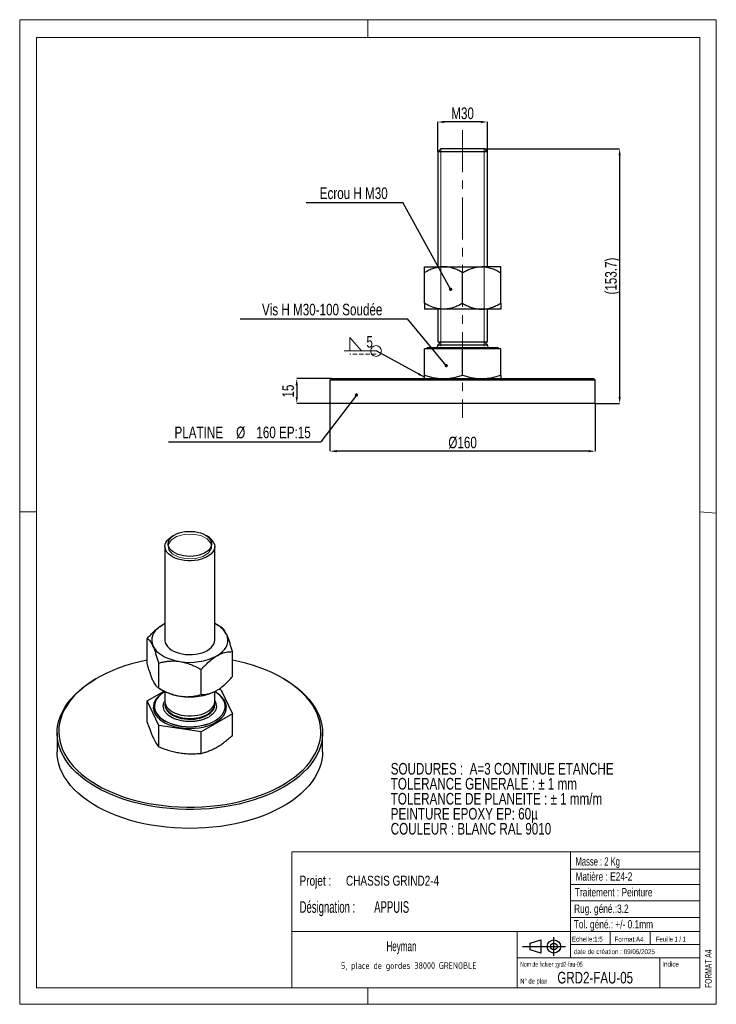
# Model space of a CAD drawing. Header units: millimetres. Extents: x 0 to 210, y 0 to 297.
import ezdxf

# ---------------------------------------------------------------- set-up
doc = ezdxf.new("R2010")
doc.units = ezdxf.units.MM
doc.header["$PDSIZE"] = -1
doc.linetypes.add('CENTERX2', pattern=[20.32, 12.7, -2.54, 2.54, -2.54])
doc.linetypes.add('HIDDEN', pattern=[1.905, 1.27, -0.635])
for name, color, linetype in [('COTES', 1, 'Continuous'), ('NOTES', 6, 'Continuous'), ('TRAIT-MIXTES', 3, 'CENTERX2')]:
    doc.layers.add(name, color=color, linetype=linetype)
doc.layers.add('TRAIT-FORT', color=4, linetype='Continuous', lineweight=25)
doc.styles.add('SLDTEXTSTYLE0', font='TXT', dxfattribs={"width": 0.75})
doc.styles.add('SLDTEXTSTYLE1', font='TXT', dxfattribs={"width": 0.605})
doc.styles.add('SLDTEXTSTYLE2', font='TXT', dxfattribs={"width": 0.617423})
doc.styles.add('SLDTEXTSTYLE3', font='TXT', dxfattribs={"width": 0.7})
doc.styles.add('SLDTEXTSTYLE4', font='TXT', dxfattribs={"width": 0.692308})
doc.styles.add('SLDTEXTSTYLE5', font='TXT', dxfattribs={"width": 0.6875})
doc.styles.add('SLDTEXTSTYLE6', font='ISOCP3', dxfattribs={"width": 0.96})
doc.styles.add('SLDTEXTSTYLE7', font='TXT', dxfattribs={"width": 0.61363})
doc.styles.add('SLDTEXTSTYLE8', font='TXT', dxfattribs={"width": 0.74348})
doc.dimstyles.new('SLDDIMSTYLE0', dxfattribs={"dimtxt": 3.5, "dimasz": 2, "dimexe": 0, "dimexo": 0.0625, "dimgap": 0.875, "dimtad": 1, "dimlfac": 2, "dimrnd": 1e-09, "dimzin": 12, "dimdsep": 46, "dimtxsty": 'SLDTEXTSTYLE0', "dimsah": 1, "dimcen": 0.09, "dimadec": 0, "dimazin": 3, "dimtfac": 1, "dimtofl": 0, "dimtmove": 0, "dimatfit": 3, "dimfxl": 1, "dimfrac": 2, "dimtolj": 1, "dimtzin": 12, "dimarcsym": 0})
doc.dimstyles.new('SLDDIMSTYLE1', dxfattribs={"dimtxt": 3.5, "dimasz": 2, "dimexe": 0, "dimexo": 0.0625, "dimgap": 0.875, "dimtad": 1, "dimlfac": 2, "dimrnd": 1e-09, "dimzin": 12, "dimdsep": 46, "dimtxsty": 'SLDTEXTSTYLE0', "dimsah": 1, "dimcen": 0.09, "dimadec": 0, "dimazin": 3, "dimtfac": 1, "dimtmove": 0, "dimatfit": 0, "dimfxl": 1, "dimfrac": 2, "dimtolj": 1, "dimtzin": 12, "dimarcsym": 0})
doc.dimstyles.new('SLDDIMSTYLE2', dxfattribs={"dimtxt": 0.18, "dimasz": 1, "dimexe": 0, "dimexo": 0.0625, "dimgap": 0, "dimtad": 0, "dimtih": 1, "dimtoh": 1, "dimdec": 0, "dimrnd": 1e-09, "dimzin": 0, "dimdsep": 46, "dimtxsty": 'Standard', "dimblk1": 'DOT', "dimblk2": 'DOT', "dimsah": 1, "dimcen": 0.09, "dimadec": 0, "dimazin": 0, "dimtfac": 1, "dimtdec": 0, "dimtofl": 0, "dimtmove": 0, "dimatfit": 3, "dimldrblk": 'DOT', "dimfxl": 1, "dimfrac": 2, "dimtolj": 1, "dimtzin": 0, "dimarcsym": 0})
doc.dimstyles.new('SLDDIMSTYLE3', dxfattribs={"dimtxt": 0.18, "dimasz": 2, "dimexe": 0, "dimexo": 0.0625, "dimgap": 0, "dimtad": 0, "dimtih": 1, "dimtoh": 1, "dimdec": 0, "dimrnd": 1e-09, "dimzin": 0, "dimdsep": 46, "dimtxsty": 'Standard', "dimsah": 1, "dimcen": 0.09, "dimadec": 0, "dimazin": 0, "dimtfac": 2, "dimtdec": 0, "dimtofl": 0, "dimtmove": 0, "dimatfit": 3, "dimfxl": 1, "dimfrac": 2, "dimtolj": 1, "dimtzin": 0, "dimarcsym": 0})

# ---------------------------------------------------------------- blocks, each defined once
blk = doc.blocks.new('Bloc2')
for p, q in [((2.32, 3.8), (5.55, 4.8)), ((2.32, 1.8), (2.32, 3.8)), ((5.55, 4.8), (5.55, 0.8)), ((9.48, 0), (9.48, 5.6)), ((0, 2.8), (12.98, 2.8)), ((5.55, 0.8), (2.32, 1.8))]:
    blk.add_line(p, q)
for radius in [2, 1]:
    blk.add_circle((9.48, 2.8), radius)
blk = doc.blocks.new('SW_NOTE_0')
at = {"layer": 'NOTES', "color": 0, "char_height": 3.5, "attachment_point": 1, "style": 'SLDTEXTSTYLE0'}
for s, insert in [('SOUDURES :  A=3 CONTINUE ETANCHE', (0, 4.51)), ('TOLERANCE GENERALE : ± 1 mm', (0, -0.01)), ('TOLERANCE DE PLANEITE : ± 1 mm/m', (0, -4.54)), ('PEINTURE EPOXY EP: 60µ', (0, -9.07)), ('COULEUR : BLANC RAL 9010', (0, -13.59))]:
    blk.add_mtext(s, dxfattribs=dict(at, insert=insert))
blk = doc.blocks.new('SW_NOTE_1')
at = {"layer": 'NOTES', "color": 0, "insert": (21.97, 2.58), "char_height": 2, "attachment_point": 2, "style": 'SLDTEXTSTYLE6'}
blk.add_mtext('5, place de gordes 38000 GRENOBLE', dxfattribs=at)
blk = doc.blocks.new('SW_NOTE_2')
at = {"layer": 'NOTES', "color": 0, "char_height": 3.5, "attachment_point": 1, "style": 'SLDTEXTSTYLE7'}
for s, insert in [('Désignation :', (0, 4.51)), ('APPUIS', (22.48, 4.51))]:
    blk.add_mtext(s, dxfattribs=dict(at, insert=insert))
blk = doc.blocks.new('SW_NOTE_3')
at = {"layer": 'NOTES', "color": 0, "char_height": 3, "attachment_point": 1, "style": 'SLDTEXTSTYLE0'}
for s, insert in [('Projet :', (0, 3.87)), ('CHASSIS GRIND2-4', (13.98, 3.87))]:
    blk.add_mtext(s, dxfattribs=dict(at, insert=insert))
blk = doc.blocks.new('_D')
at = {"layer": 'COTES', "color": 0, "lineweight": -2, "transparency": 16777216}
for p, q in [((93.5, 181.17), (93.5, 166.84)), ((173.5, 181.17), (173.5, 166.84)), ((171.5, 166.84), (95.5, 166.84))]:
    blk.add_line(p, q, dxfattribs=at)
at = {"layer": 'COTES', "color": 0, "transparency": 16777216}
for points in [[(95.5, 167.18), (95.5, 166.51), (93.5, 166.84)], [(171.5, 167.18), (171.5, 166.51), (173.5, 166.84)]]:
    blk.add_solid(points, dxfattribs=at)
at = {"layer": 'Defpoints', "color": 0, "transparency": 16777216}
for p in [(93.5, 181.23), (173.5, 181.23), (93.5, 166.84)]:
    blk.add_point(p, dxfattribs=at)
at = {"layer": 'COTES', "color": 0, "transparency": 16777216, "insert": (133.5, 171.22), "char_height": 3.5, "attachment_point": 2, "style": 'SLDTEXTSTYLE0'}
blk.add_mtext('\\A1;%%c160', dxfattribs=at)
blk = doc.blocks.new('_D_1')
at = {"layer": 'COTES', "color": 0, "lineweight": -2, "transparency": 16777216}
for p, q in [((93.94, 188.73), (83.5, 188.73)), ((83.5, 186.73), (83.5, 183.23)), ((93.44, 181.23), (83.5, 181.23))]:
    blk.add_line(p, q, dxfattribs=at)
at = {"layer": 'COTES', "color": 0, "transparency": 16777216}
for points in [[(83.17, 186.73), (83.83, 186.73), (83.5, 188.73)], [(83.17, 183.23), (83.83, 183.23), (83.5, 181.23)]]:
    blk.add_solid(points, dxfattribs=at)
at = {"layer": 'Defpoints', "color": 0, "transparency": 16777216}
for p in [(94, 188.73), (83.5, 181.23), (93.5, 181.23)]:
    blk.add_point(p, dxfattribs=at)
at = {"layer": 'COTES', "color": 0, "transparency": 16777216, "insert": (79.13, 184.98), "char_height": 3.5, "attachment_point": 2, "rotation": 90, "style": 'SLDTEXTSTYLE0'}
blk.add_mtext('\\A1;15', dxfattribs=at)
blk = doc.blocks.new('_D_2')
at = {"layer": 'COTES', "color": 0, "lineweight": -2, "transparency": 16777216}
for p, q in [((126, 257.2), (126, 266.14)), ((139, 266.14), (128, 266.14)), ((141, 257.2), (141, 266.14))]:
    blk.add_line(p, q, dxfattribs=at)
at = {"layer": 'COTES', "color": 0, "transparency": 16777216}
for points in [[(128, 266.48), (128, 265.81), (126, 266.14)], [(139, 266.48), (139, 265.81), (141, 266.14)]]:
    blk.add_solid(points, dxfattribs=at)
at = {"layer": 'Defpoints', "color": 0, "transparency": 16777216}
for p in [(126, 266.14), (126, 257.13), (141, 257.13)]:
    blk.add_point(p, dxfattribs=at)
at = {"layer": 'COTES', "color": 0, "transparency": 16777216, "insert": (133.5, 270.52), "char_height": 3.5, "attachment_point": 2, "style": 'SLDTEXTSTYLE0'}
blk.add_mtext('\\A1;M30', dxfattribs=at)
blk = doc.blocks.new('_D_3')
at = {"layer": 'COTES', "color": 0, "lineweight": -2, "transparency": 16777216}
for p, q in [((140.12, 258.08), (180.84, 258.08)), ((180.84, 256.08), (180.84, 183.23)), ((173.56, 181.23), (180.84, 181.23))]:
    blk.add_line(p, q, dxfattribs=at)
at = {"layer": 'COTES', "color": 0, "transparency": 16777216}
for points in [[(180.5, 256.08), (181.17, 256.08), (180.84, 258.08)], [(180.5, 183.23), (181.17, 183.23), (180.84, 181.23)]]:
    blk.add_solid(points, dxfattribs=at)
at = {"layer": 'Defpoints', "color": 0, "transparency": 16777216}
for p in [(140.05, 258.08), (173.5, 181.23), (180.84, 181.23)]:
    blk.add_point(p, dxfattribs=at)
at = {"layer": 'COTES', "color": 0, "transparency": 16777216, "insert": (176.46, 219.66), "char_height": 3.5, "attachment_point": 2, "rotation": 90, "style": 'SLDTEXTSTYLE0'}
blk.add_mtext('\\A1;(153.7)', dxfattribs=at)
blk = doc.blocks.new('SW_NOTE_4')
at = {"layer": 'NOTES', "color": 0}
blk.add_line((-29.18, 0), (0, 0), dxfattribs=at)
at = {"layer": 'NOTES', "color": 0, "insert": (-14.79, 4.51), "char_height": 3.5, "attachment_point": 2, "style": 'SLDTEXTSTYLE0'}
blk.add_mtext('Ecrou H M30', dxfattribs=at)
blk = doc.blocks.new('_Dot')
at = {"color": 0, "linetype": 'ByBlock', "lineweight": -2}
blk.add_line((-0.5, 0), (-1, 0), dxfattribs=at)
at = {"color": 0, "linetype": 'ByBlock', "const_width": 0.5}
blk.add_lwpolyline([(-0.25, 0, 1), (0.25, 0, 1)], format="xyb", close=True, dxfattribs=at)
blk = doc.blocks.new('SW_NOTE_5')
at = {"layer": 'NOTES', "color": 0}
blk.add_line((-50.47, 0), (0, 0), dxfattribs=at)
at = {"layer": 'NOTES', "color": 0, "insert": (-25.7, 4.52), "char_height": 3.5, "attachment_point": 2, "style": 'SLDTEXTSTYLE0'}
blk.add_mtext('Vis H M30-100 Soudée', dxfattribs=at)
blk = doc.blocks.new('SW_NOTE_6')
at = {"layer": 'NOTES', "color": 0}
blk.add_line((-45.84, 0), (0, 0), dxfattribs=at)
at = {"layer": 'NOTES', "color": 0, "char_height": 3.5, "attachment_point": 2, "style": 'SLDTEXTSTYLE0'}
for s, insert in [('PLATINE', (-36.76, 4.57)), ('%%c', (-24.12, 4.57)), ('160 EP:15', (-11.19, 4.57))]:
    blk.add_mtext(s, dxfattribs=dict(at, insert=insert))
blk = doc.blocks.new('SW_SYMBOL_WELD_FILL')
at = {"color": 0, "linetype": 'Continuous', "lineweight": 18}
for p, q in [((100, 0), (100, 900)), ((100, 900), (900, 0)), ((100, 0), (900, 0))]:
    blk.add_line(p, q, dxfattribs=at)
blk = doc.blocks.new('SW_WELDSYMBOL_0')
at = {"color": 0, "linetype": 'Continuous', "lineweight": 18}
blk.add_line((0, 0), (-9.65, 0), dxfattribs=at)
at = {"color": 0, "linetype": 'HIDDEN', "lineweight": 18}
blk.add_line((0, -1), (-7.85, -1), dxfattribs=at)
at = {"color": 0, "linetype": 'Continuous', "lineweight": 18}
blk.add_circle((0, 0), 1.62, dxfattribs=at)
at = {"color": 0, "linetype": 'Continuous', "lineweight": 18, "xscale": 0.004470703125, "yscale": 0.004470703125, "zscale": 0.004470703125}
blk.add_blockref('SW_SYMBOL_WELD_FILL', (-8.38, 0), dxfattribs=at)
at = {"color": 0, "linetype": 'Continuous', "lineweight": 18, "insert": (-2.9, 4.51), "char_height": 3.5, "attachment_point": 1, "style": 'SLDTEXTSTYLE0'}
blk.add_mtext('5', dxfattribs=at)

msp = doc.modelspace()

# ---------------------------------------------------------------- linework, layer by layer
at = {"lineweight": 18}
for p, q in [((-0.0171, 297), (209.9829, 297)), ((-0.0171, 297), (-0.0171, 0)), ((104.9829, 297), (104.9829, 291.6268)), ((209.9829, 297), (209.9829, 0)), ((5, 291.6268), (205, 291.6268)), ((5, 291.6268), (5, 148.5091)), ((205, 291.6268), (204.9999, 5.0001)), ((126.9618, 258.0816), (126.9618, 198.5594)), ((140.0408, 258.0816), (140.0408, 198.5594)), ((-0.0171, 148.5091), (5, 148.5091)), ((5, 148.5091), (5, 5.0001)), ((205, 148.5184), (209.9829, 148.1054)), ((5, 67.6922), (5, 5.0001)), ((81.9999, 46.0001), (81.9999, 5.0001)), ((204.9999, 46.0001), (81.9999, 46.0001)), ((165.9999, 46.0001), (165.9999, 14.0001)), ((204.9999, 46.0001), (204.9999, 5.0001)), ((165.9999, 40.7565), (204.9999, 40.7565)), ((165.9999, 36.1785), (204.9999, 36.1785)), ((165.9999, 31.2449), (204.9999, 31.2449)), ((165.9999, 26.178), (204.9999, 26.178)), ((81.9999, 22.0001), (204.9999, 22.0001)), ((149.9999, 22.0001), (149.9999, 5.0001)), ((177.9999, 22.0001), (177.9999, 18.0001)), ((189.9999, 22.0001), (189.9999, 18.0001)), ((165.9999, 18.0001), (204.9999, 18.0001)), ((149.9999, 14.0001), (204.9999, 14.0001)), ((192.9999, 14.0001), (192.9999, 5.0001)), ((5, 5.0001), (104.9829, 5.0001)), ((81.9999, 5.0005), (204.9999, 5.0001)), ((104.9829, 5.0001), (204.9999, 5.0001)), ((104.9829, 0), (104.9829, 5.0001)), ((-0.0171, 0), (209.9829, 0))]:
    msp.add_line(p, q, dxfattribs=at)
at = {"lineweight": 18, "flags": 128}
msp.add_lwpolyline([(57.5893, 139.0905), (57.7561, 137.6206), (56.936, 136.2258), (55.2536, 135.1184), (52.9651, 134.4669), (50.419, 134.3705), (48.0028, 134.844), (46.0844, 135.8152), (44.9559, 137.1363), (44.789, 138.6062), (45.6092, 140.001), (47.2916, 141.1084), (49.58, 141.7599), (52.1262, 141.8563), (54.5423, 141.3828), (56.4607, 140.4116), (57.5893, 139.0905)], dxfattribs=at)
at = {"layer": 'TRAIT-FORT', "lineweight": 25}
for p, q in [((126.9485, 258.0816), (126.0013, 257.1345)), ((126.0013, 257.1345), (126.0013, 222.4816)), ((141.0013, 257.1345), (126.0013, 257.1345)), ((130.2249, 258.0816), (126.9485, 258.0816)), ((140.0541, 258.0816), (130.2249, 258.0816)), ((141.0013, 257.1345), (140.0541, 258.0816)), ((141.0013, 222.4816), (141.0013, 257.1345)), ((122.0013, 222.4816), (127.7513, 222.4816)), ((122.0013, 211.4607), (122.0013, 220.7026)), ((127.7513, 222.4816), (139.2513, 222.4816)), ((133.5013, 211.4607), (133.5013, 220.7026)), ((145.0013, 222.4816), (139.2513, 222.4816)), ((145.0013, 211.4607), (145.0013, 220.7026)), ((127.7513, 209.6816), (122.0013, 209.6816)), ((126.0013, 209.6816), (126.0013, 199.8316)), ((139.2513, 209.6816), (127.7513, 209.6816)), ((145.0013, 209.6816), (139.2513, 209.6816)), ((141.0013, 199.8316), (141.0013, 209.6816)), ((126.9485, 199.8316), (126.0013, 198.8845)), ((126.0013, 199.8316), (141.0013, 199.8316)), ((141.0013, 198.8845), (140.0541, 199.8316)), ((122.0013, 189.7588), (122.0013, 197.6816)), ((133.5013, 197.6816), (122.0013, 197.6816)), ((122.8263, 198.0316), (122.4763, 197.6816)), ((122.8263, 198.0816), (122.8263, 198.0316)), ((122.8263, 198.0816), (144.1763, 198.0816)), ((122.8263, 198.0316), (144.1763, 198.0316)), ((126.0013, 198.8845), (126.0013, 198.5816)), ((126.0013, 198.8845), (141.0013, 198.8845)), ((133.5013, 189.7588), (133.5013, 197.6816)), ((145.0013, 197.6816), (133.5013, 197.6816)), ((141.0013, 198.5816), (141.0013, 198.8845)), ((144.1763, 198.0316), (144.1763, 198.0816)), ((144.5263, 197.6816), (144.1763, 198.0316)), ((145.0013, 189.7588), (145.0013, 197.6816)), ((94.0013, 188.7316), (93.5013, 188.2316)), ((93.5013, 188.2316), (93.5013, 181.2316)), ((133.1369, 188.2316), (93.5013, 188.2316)), ((94.0013, 188.7316), (133.1414, 188.7316)), ((173.5013, 188.2316), (133.1369, 188.2316)), ((133.1414, 188.7316), (173.0013, 188.7316)), ((173.5013, 188.2316), (173.0013, 188.7316)), ((173.5013, 181.2316), (173.5013, 188.2316)), ((173.5013, 181.2316), (93.5013, 181.2316)), ((46.6383, 141.5613), (45.9684, 141.1744)), ((56.5767, 141.1744), (55.9069, 141.5613)), ((43.7726, 138.1134), (43.7726, 109.818)), ((58.7726, 109.818), (58.7726, 138.1134)), ((43.7726, 114.8506), (43.1409, 114.5123)), ((60.6638, 113.785), (59.4056, 114.5115)), ((38.446, 102.803), (38.446, 110.3494)), ((64.0992, 98.8349), (64.0992, 106.3812)), ((41.8829, 95.3983), (41.8829, 102.9447)), ((23.3373, 98.3812), (22.9837, 98.177)), ((54.7095, 93.4143), (54.7095, 100.9607)), ((79.5615, 98.177), (79.2078, 98.3812)), ((41.8822, 95.3987), (43.1395, 94.6727)), ((60.019, 95.0878), (60.6623, 94.9883)), ((38.446, 91.5518), (43.5035, 94.4715)), ((43.7726, 94.3336), (43.7726, 91.3233)), ((58.7726, 91.3233), (58.7726, 94.3336)), ((60.6623, 94.9883), (64.0992, 87.5837)), ((41.8829, 84.1472), (38.446, 91.5518)), ((38.446, 85.0825), (38.446, 91.5518)), ((40.5976, 89.8944), (40.5976, 89.8535)), ((43.7726, 90.5499), (43.7726, 90.3026)), ((43.7726, 90.3026), (43.776, 90.1721)), ((58.7726, 91.4457), (59, 91.0897)), ((58.7726, 90.3026), (58.7726, 90.5499)), ((61.9476, 89.8535), (61.9476, 89.8944)), ((64.0992, 87.5837), (54.7095, 82.1631)), ((64.0992, 81.1143), (64.0992, 87.5837)), ((54.7095, 82.1631), (41.8829, 84.1472)), ((41.8829, 77.6778), (41.8829, 84.1472)), ((11.2726, 81.8514), (11.2726, 76.1357)), ((54.7095, 75.6938), (54.7095, 82.1631)), ((91.2726, 76.1357), (91.2726, 81.8514))]:
    msp.add_line(p, q, dxfattribs=at)
at = {"layer": 'TRAIT-FORT', "lineweight": 25, "flags": 128}
for points in [[(44.9431, 137.9077), (44.7636, 138.4502), (44.7228, 139.002), (44.8216, 139.5513), (45.058, 140.0864), (45.4268, 140.596), (45.9201, 141.0691), (46.5276, 141.4958), (47.2362, 141.8668), (48.0308, 142.1743), (48.8945, 142.4118), (49.8089, 142.5741), (50.7545, 142.6578), (51.7111, 142.6612), (52.6584, 142.5841), (53.5761, 142.4282), (54.4448, 142.1969), (55.2458, 141.895), (55.9622, 141.5289), (56.5786, 141.1066), (57.0819, 140.637), (57.4614, 140.13), (57.709, 139.5966), (57.8194, 139.048), (57.7903, 138.496), (57.6223, 137.9523), (57.3189, 137.4285), (56.8867, 136.9359), (56.3348, 136.4848), (55.675, 136.0849), (54.9214, 135.7447), (54.09, 135.4715), (53.1986, 135.2711), (52.2661, 135.1477), (51.3125, 135.104), (50.358, 135.141), (49.423, 135.2578), (48.5274, 135.4519), (47.6903, 135.7193), (46.9296, 136.0541), (46.2614, 136.4494), (45.7, 136.8966), (45.2574, 137.3862), (44.9431, 137.9077)], [(58.517, 139.234), (58.7139, 138.6541), (58.7721, 138.0641), (58.6906, 137.4751), (58.471, 136.8979), (58.1172, 136.3434), (57.636, 135.8218), (57.0362, 135.343), (56.329, 134.9157), (55.5277, 134.548), (54.6471, 134.2467), (53.7036, 134.0175), (52.7148, 133.8645), (51.6992, 133.7908), (50.6756, 133.7975), (49.6632, 133.8846), (48.6807, 134.0505), (47.7465, 134.2921), (46.878, 134.6048), (46.0914, 134.983), (45.4013, 135.4194), (44.8205, 135.906), (44.3599, 136.4338), (44.0281, 136.9928), (43.8313, 137.5727), (43.7731, 138.1627), (43.8545, 138.7517), (44.0742, 139.3289), (44.428, 139.8834), (44.9092, 140.405), (45.509, 140.8838), (45.9684, 141.1744)], [(43.1409, 114.5123), (42.2518, 113.9356), (41.4847, 113.3032), (40.85, 112.6236), (40.3563, 111.9062), (40.0102, 111.1604), (39.8163, 110.3966), (39.7774, 109.6249), (39.894, 108.8558), (40.1644, 108.0997)], [(59.4043, 105.1236), (60.2934, 105.7003), (61.0604, 106.3327), (61.6951, 107.0123), (62.1889, 107.7298), (62.535, 108.4755), (62.7288, 109.2394), (62.7677, 110.0111), (62.6512, 110.7801), (62.3807, 111.5362)], [(40.1644, 108.0997), (40.5851, 107.3669), (41.1503, 106.6672), (41.8523, 106.0101), (42.6818, 105.4045), (43.6274, 104.8586), (44.6765, 104.3798), (45.8147, 103.9745), (47.0267, 103.6482), (48.2962, 103.4054)], [(43.7726, 109.818), (43.777, 109.6701), (43.8816, 109.0823), (44.124, 108.5082), (44.4995, 107.9584), (45.0012, 107.4434), (45.6197, 106.9725), (46.3436, 106.5546), (47.1592, 106.1976), (48.0515, 105.908), (49.0037, 105.6912), (49.9983, 105.5513), (51.0165, 105.4908), (52.0396, 105.511), (53.0483, 105.6114), (54.024, 105.7902), (54.9484, 106.044), (55.8044, 106.3681), (56.5759, 106.7564), (57.2486, 107.2018), (57.81, 107.696), (58.2497, 108.2296), (58.5593, 108.7929), (58.7333, 109.3752), (58.7726, 109.818)], [(38.446, 103.8269), (38.4085, 103.8194), (36.2187, 103.3416), (34.0817, 102.7898), (32.0051, 102.1658), (29.9962, 101.4719), (28.0621, 100.7106), (26.2094, 99.8844), (24.4448, 98.9963), (22.7744, 98.0494), (21.2042, 97.0471), (19.7395, 95.9928), (18.3856, 94.8903), (17.1472, 93.7434), (16.0287, 92.5562), (15.034, 91.3328), (14.1666, 90.0776), (13.4295, 88.7948), (12.8253, 87.4892), (12.3562, 86.1651), (12.0238, 84.8274), (11.8292, 83.4806), (11.7732, 82.1295), (11.856, 80.7789), (12.0771, 79.4335), (12.436, 78.0981), (12.9313, 76.7772), (13.5612, 75.4756), (14.3236, 74.1978), (15.2158, 72.9484), (16.2347, 71.7316), (17.3766, 70.5519), (18.6376, 69.4132), (20.0132, 68.3197), (21.4986, 67.2751), (23.0886, 66.2832)], [(23.0886, 66.2832), (24.7776, 65.3474), (26.5596, 64.471), (28.4285, 63.6571), (30.3776, 62.9085), (32.4001, 62.2279), (34.4889, 61.6177), (36.6366, 61.08), (38.8357, 60.6166), (41.0786, 60.2293), (43.3572, 59.9194), (45.6637, 59.6879), (47.9898, 59.5357), (50.3275, 59.4634), (52.6685, 59.4711), (55.0046, 59.5589), (57.3275, 59.7263), (59.6293, 59.973), (61.9016, 60.2979), (64.1366, 60.7), (66.3265, 61.1778), (68.4635, 61.7297), (70.54, 62.3536), (72.5489, 63.0475), (74.4831, 63.8089), (76.3357, 64.6351), (78.1004, 65.5231), (79.7707, 66.47), (81.341, 67.4723), (82.8056, 68.5266), (84.1595, 69.6291), (85.3979, 70.776), (86.5164, 71.9632), (87.5111, 73.1866), (88.3786, 74.4419), (89.1157, 75.7246), (89.7198, 77.0303), (90.1889, 78.3543), (90.5214, 79.692), (90.7159, 81.0388), (90.7719, 82.3899), (90.6892, 83.7405), (90.468, 85.0859), (90.1092, 86.4214), (89.6139, 87.7422), (88.984, 89.0438), (88.2215, 90.3216), (87.3293, 91.5711), (86.3105, 92.7878), (85.1686, 93.9676), (83.9076, 95.1062), (82.532, 96.1997), (81.0466, 97.2443), (79.4566, 98.2362), (77.7676, 99.172), (75.9856, 100.0484), (74.1167, 100.8623), (72.1676, 101.6109), (70.1451, 102.2915), (68.0563, 102.9017), (65.9086, 103.4395), (64.0992, 103.8269)], [(22.7318, 65.6727), (21.1363, 66.6675), (19.6446, 67.7147), (18.262, 68.8106), (16.9931, 69.9515), (15.8424, 71.1334), (14.8139, 72.3522), (13.911, 73.6038), (13.137, 74.8838), (12.4944, 76.1878), (11.9854, 77.5114), (11.6119, 78.8499), (11.3752, 80.1988), (11.2759, 81.5533), (11.3145, 82.9089), (11.4909, 84.2609), (11.8044, 85.6045), (12.254, 86.9352), (12.8381, 88.2484), (13.5546, 89.5395), (14.4012, 90.8041), (15.3749, 92.0379), (16.4723, 93.2365), (17.6897, 94.3959), (19.0229, 95.5121), (20.4672, 96.5811), (22.0178, 97.5994), (22.9837, 98.177)], [(79.5615, 98.177), (80.6238, 97.5395), (82.1681, 96.5181), (83.6058, 95.4461), (84.9321, 94.3272), (86.1424, 93.1653), (87.2325, 91.9644), (88.1986, 90.7287), (89.0374, 89.4624), (89.7461, 88.1698), (90.3221, 86.8554), (90.7635, 85.5238), (91.0688, 84.1795), (91.2369, 82.8273), (91.2672, 81.4716), (91.1596, 80.1172), (90.9146, 78.7689), (90.5329, 77.4311), (90.0158, 76.1086), (89.3652, 74.8059), (88.5833, 73.5275), (87.6728, 72.2778), (86.6368, 71.061), (85.4789, 69.8815), (84.203, 68.7433), (82.8137, 67.6502), (81.3156, 66.6061), (79.714, 65.6145), (78.0143, 64.6789), (76.2224, 63.8025), (74.3445, 62.9883), (72.3871, 62.2391), (70.3569, 61.5576), (68.2609, 60.946), (66.1064, 60.4065), (63.9007, 59.9409), (61.6515, 59.5508), (59.3665, 59.2376), (57.0536, 59.0024), (54.7208, 58.8459), (52.3761, 58.7687), (50.0276, 58.7711), (47.6833, 58.8531), (45.3515, 59.0143), (43.04, 59.2543), (40.757, 59.5722), (38.5102, 59.9668), (36.3074, 60.4369), (34.1561, 60.9809), (32.0639, 61.5967), (30.0379, 62.2824), (28.0851, 63.0356), (26.2122, 63.8536), (24.4258, 64.7336), (22.7318, 65.6727), (22.7318, 65.6727)], [(42.7507, 93.6058), (42.4019, 93.3472), (41.7247, 92.7501), (41.1675, 92.1129), (40.7374, 91.4438), (40.4398, 90.751), (40.2784, 90.0434), (40.2553, 89.3298), (40.3707, 88.6192), (40.6233, 87.9205)], [(43.7726, 94.2797), (43.1718, 93.9078), (42.4321, 93.3485), (41.8077, 92.7443), (41.3066, 92.1028), (40.9355, 91.4326), (40.6991, 90.7423), (40.6006, 90.041), (40.6412, 89.3378), (40.8204, 88.6418), (41.1359, 87.9622), (41.5835, 87.3077), (42.1574, 86.687), (42.8502, 86.108), (43.6527, 85.5785), (44.5546, 85.1052), (45.5441, 84.6943), (46.6082, 84.3512), (47.7332, 84.0804), (48.9042, 83.8854), (50.1062, 83.7687), (51.3234, 83.7319), (52.5399, 83.7754), (53.7399, 83.8987), (54.9077, 84.1001), (56.0282, 84.3771), (57.0866, 84.726), (58.0693, 85.1423), (58.9633, 85.6205), (59.7571, 86.1545), (60.4402, 86.7372), (61.0039, 87.3611), (61.4407, 88.018), (61.7449, 88.6993), (61.9127, 89.3962), (61.9417, 90.0997), (61.8316, 90.8004), (61.5838, 91.4894), (61.5838, 91.4894)], [(40.6233, 87.9205), (41.0097, 87.2425), (41.5252, 86.5938), (42.1633, 85.9824), (42.9159, 85.4162), (43.7737, 84.9022), (44.7257, 84.4468), (45.7601, 84.0558), (46.8638, 83.7342), (48.0229, 83.4859), (49.2229, 83.3141), (50.4487, 83.221), (51.6848, 83.2076), (52.9158, 83.2742), (54.1261, 83.42), (55.3005, 83.6431), (56.4242, 83.9407), (57.4832, 84.3091), (58.4641, 84.7436), (59.3545, 85.2387), (60.1433, 85.7883), (60.8205, 86.3855), (61.3777, 87.0226), (61.8078, 87.6918), (62.1054, 88.3845), (62.2668, 89.0921), (62.2899, 89.8057), (62.1744, 90.5163), (61.9219, 91.215), (61.5355, 91.893), (61.02, 92.5417), (60.3819, 93.1531), (59.7944, 93.6058)], [(40.5976, 89.8535), (40.6412, 89.297), (40.8204, 88.601), (41.1359, 87.9213), (41.5835, 87.2669), (42.1574, 86.6461), (42.8502, 86.0672), (43.6527, 85.5376), (44.5546, 85.0643), (45.5441, 84.6535), (46.6082, 84.3104), (47.7332, 84.0396), (48.9042, 83.8446), (50.1062, 83.7279), (51.3234, 83.6911), (52.5399, 83.7346), (53.7399, 83.8579), (54.9077, 84.0593), (56.0282, 84.3363), (57.0866, 84.6852), (58.0693, 85.1015), (58.9633, 85.5797), (59.7571, 86.1137), (60.4402, 86.6964), (61.0039, 87.3202), (61.4407, 87.9771), (61.7449, 88.6585), (61.9127, 89.3554), (61.9476, 89.8535)], [(43.7726, 91.3233), (43.8313, 90.7826), (44.0281, 90.2027), (44.3599, 89.6437), (44.8205, 89.1159), (45.4013, 88.6293), (46.0914, 88.1929), (46.878, 87.8148), (47.7465, 87.502), (48.6807, 87.2604), (49.6632, 87.0945), (50.6756, 87.0074), (51.6992, 87.0007), (52.7148, 87.0745), (53.7036, 87.2274), (54.6471, 87.4567), (55.5277, 87.7579), (56.329, 88.1256), (57.0362, 88.5529), (57.636, 89.0317), (58.1172, 89.5533), (58.471, 90.1078), (58.6906, 90.685), (58.7721, 91.274), (58.7726, 91.3233)], [(43.776, 90.1721), (43.8313, 89.7619), (44.0281, 89.182), (44.3599, 88.623), (44.8205, 88.0953), (45.4013, 87.6086), (46.0914, 87.1722), (46.878, 86.7941), (47.7465, 86.4813), (48.6807, 86.2397), (49.6632, 86.0738), (50.6756, 85.9867), (51.6992, 85.98), (52.7148, 86.0538), (53.7036, 86.2067), (54.6471, 86.436), (55.5277, 86.7372), (56.329, 87.1049), (57.0362, 87.5322), (57.636, 88.0111), (58.1172, 88.5326), (58.471, 89.0871), (58.6906, 89.6643), (58.7704, 90.198)], [(43.8026, 90.9366), (43.7964, 90.8945), (43.7847, 90.3036), (43.9126, 89.7173), (44.1775, 89.1465), (44.5746, 88.6019), (45.0965, 88.0935), (45.7334, 87.6309), (46.4735, 87.2227), (47.303, 86.8764), (48.2065, 86.5986), (49.167, 86.3944), (50.1668, 86.2676), (51.1872, 86.2205), (52.2092, 86.2541), (53.2137, 86.3678), (54.1821, 86.5593), (55.0963, 86.8252), (55.9392, 87.1605), (56.6952, 87.5589), (57.3502, 88.013), (57.892, 88.5143), (58.3105, 89.0536), (58.5979, 89.6208), (58.7488, 90.2053), (58.7604, 90.7962), (58.7426, 90.9366)], [(58.7704, 90.198), (58.7721, 90.2534), (58.7726, 90.3026)], [(91.2726, 76.1357), (91.2306, 75.0782), (91.0542, 73.7262), (90.7407, 72.3826), (90.2912, 71.0519), (89.7071, 69.7387), (88.9905, 68.4476), (88.1439, 67.183), (87.1703, 65.9492), (86.0728, 64.7506), (84.8554, 63.5912), (83.5223, 62.475), (82.0779, 61.406), (80.5274, 60.3877), (78.876, 59.4237), (77.1295, 58.5173), (75.2938, 57.6716), (73.3753, 56.8896), (71.3807, 56.174), (69.3167, 55.5271), (67.1905, 54.9513), (65.0095, 54.4485), (62.7811, 54.0205), (60.513, 53.6687), (58.213, 53.3944), (55.8892, 53.1985), (53.5494, 53.0816), (51.2018, 53.0442), (48.8544, 53.0864), (46.5154, 53.208), (44.1927, 53.4087), (41.8945, 53.6878), (39.6286, 54.0442), (37.4028, 54.4768), (35.2248, 54.984), (33.1022, 55.5641), (31.0422, 56.2152), (29.0519, 56.9349), (27.1383, 57.7209), (25.3078, 58.5703), (23.5668, 59.4802), (21.9214, 60.4476), (20.3771, 61.469), (18.9393, 62.541), (17.613, 63.6599), (16.4027, 64.8218), (15.3127, 66.0227), (14.3466, 67.2584), (13.5077, 68.5247), (12.7991, 69.8173), (12.2231, 71.1317), (11.7817, 72.4633), (11.4764, 73.8076), (11.3083, 75.1598), (11.2726, 76.1357)]]:
    msp.add_lwpolyline(points, dxfattribs=at)
at = {"layer": 'TRAIT-FORT', "lineweight": 25}
for centre, radius, start, end in [((125.5013, 198.5816), 0.5, 270, 360), ((141.5013, 198.5816), 0.5, 180, 270), ((54.4191, 137.0767), 4.6311, 27.764249, 62.231208), ((55.6122, 107.7891), 7.7365, 28.969568, 65.88955), ((51.2875, 120.832), 17.6815, 260.259843, 297.326235), ((50.2881, 107.5228), 14.7047, 240.91276, 262.214617), ((51.2875, 110.3802), 17.6815, 260.259843, 297.326235), ((55.6405, 88.3128), 6.7389, 28.123287, 62.304702)]:
    msp.add_arc(centre, radius, start, end, dxfattribs=at)
for points, knots in [([(127.7513, 222.4816), (127.2513, 222.4563), (126.2408, 222.405), (124.7701, 222.0085), (123.348, 221.4424), (122.4516, 220.95), (122.0013, 220.7026)], [0, 0, 0, 0, 0.249577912, 0.504364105, 0.751046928, 1, 1, 1, 1]), ([(122.0013, 220.7026), (122.0013, 220.8881), (122.0013, 221.2599), (122.0013, 221.8324), (122.0013, 222.2373), (122.0013, 222.4501), (122.0013, 222.4711), (122.0013, 222.4816)], [0, 0, 0, 0, 0.18502822, 0.37076663, 0.68100927, 0.84051676, 1, 1, 1, 1]), ([(133.5013, 220.7026), (133.1108, 220.9183), (132.3299, 221.3496), (131.0959, 221.8762), (129.8097, 222.2675), (128.6808, 222.4583), (127.9922, 222.4756), (127.7513, 222.4816)], [0, 0, 0, 0, 0.21616643, 0.43223393, 0.6560381, 0.8796907, 1, 1, 1, 1]), ([(133.5013, 220.7026), (133.8918, 220.9183), (134.6726, 221.3496), (135.9067, 221.8762), (137.1928, 222.2675), (138.3217, 222.4583), (139.0104, 222.4756), (139.2513, 222.4816)], [0, 0, 0, 0, 0.21616643, 0.43223393, 0.6560381, 0.8796907, 1, 1, 1, 1]), ([(139.2513, 222.4816), (139.7513, 222.4563), (140.7617, 222.405), (142.2324, 222.0085), (143.6545, 221.4424), (144.551, 220.95), (145.0013, 220.7026)], [0, 0, 0, 0, 0.24957791, 0.50436411, 0.75104693, 1, 1, 1, 1]), ([(145.0013, 220.7026), (145.0013, 220.8881), (145.0013, 221.2599), (145.0013, 221.8324), (145.0013, 222.2373), (145.0013, 222.4501), (145.0013, 222.4711), (145.0013, 222.4816)], [0, 0, 0, 0, 0.185028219, 0.370766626, 0.681009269, 0.840516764, 1, 1, 1, 1]), ([(127.7513, 209.6816), (127.2513, 209.707), (126.2408, 209.7583), (124.7701, 210.1547), (123.348, 210.7209), (122.4516, 211.2133), (122.0013, 211.4607)], [0, 0, 0, 0, 0.24957791, 0.50436411, 0.75104693, 1, 1, 1, 1]), ([(122.0013, 211.4607), (122.0013, 211.2752), (122.0013, 210.9034), (122.0013, 210.3309), (122.0013, 209.926), (122.0013, 209.7132), (122.0013, 209.6922), (122.0013, 209.6816)], [0, 0, 0, 0, 0.18502822, 0.37076663, 0.68100927, 0.84051676, 1, 1, 1, 1]), ([(133.5013, 211.4607), (133.1108, 211.245), (132.3299, 210.8137), (131.0959, 210.2871), (129.8097, 209.8958), (128.6808, 209.705), (127.9922, 209.6877), (127.7513, 209.6816)], [0, 0, 0, 0, 0.216166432, 0.432233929, 0.656038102, 0.879690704, 1, 1, 1, 1]), ([(133.5013, 211.4607), (133.8918, 211.245), (134.6726, 210.8137), (135.9067, 210.2871), (137.1928, 209.8958), (138.3217, 209.705), (139.0104, 209.6877), (139.2513, 209.6816)], [0, 0, 0, 0, 0.21616643, 0.43223393, 0.6560381, 0.8796907, 1, 1, 1, 1]), ([(139.2513, 209.6816), (139.7513, 209.707), (140.7617, 209.7583), (142.2324, 210.1547), (143.6545, 210.7209), (144.551, 211.2133), (145.0013, 211.4607)], [0, 0, 0, 0, 0.24957791, 0.50436411, 0.75104693, 1, 1, 1, 1]), ([(145.0013, 211.4607), (145.0013, 211.2752), (145.0013, 210.9034), (145.0013, 210.3309), (145.0013, 209.926), (145.0013, 209.7132), (145.0013, 209.6922), (145.0013, 209.6816)], [0, 0, 0, 0, 0.18502822, 0.37076663, 0.68100927, 0.84051676, 1, 1, 1, 1]), ([(122.0013, 189.7588), (122.4663, 189.6118), (123.3961, 189.3177), (124.8247, 188.9943), (126.2782, 188.7745), (127.2603, 188.7459), (127.7513, 188.7316)], [0, 0, 0, 0, 0.24771118, 0.49536549, 0.74770528, 1, 1, 1, 1]), ([(122.0013, 188.7316), (122.0013, 188.7454), (122.0013, 188.7728), (122.0013, 188.987), (122.0013, 189.3092), (122.0013, 189.6089), (122.0013, 189.7588)], [0, 0, 0, 0, 0.24727476, 0.49459055, 0.74726436, 1, 1, 1, 1]), ([(127.7513, 188.7316), (128.2325, 188.7454), (129.1951, 188.7728), (130.6392, 188.987), (132.078, 189.3092), (133.0268, 189.6089), (133.5013, 189.7588)], [0, 0, 0, 0, 0.24727476, 0.49459055, 0.74726436, 1, 1, 1, 1]), ([(133.5013, 189.7588), (133.9663, 189.6118), (134.8961, 189.3177), (136.3247, 188.9943), (137.7782, 188.7745), (138.7603, 188.7459), (139.2513, 188.7316)], [0, 0, 0, 0, 0.24771118, 0.49536549, 0.74770528, 1, 1, 1, 1]), ([(139.2513, 188.7316), (139.7325, 188.7454), (140.6951, 188.7728), (142.1392, 188.987), (143.578, 189.3092), (144.5268, 189.6089), (145.0013, 189.7588)], [0, 0, 0, 0, 0.24727476, 0.49459055, 0.74726436, 1, 1, 1, 1]), ([(145.0013, 189.7588), (145.0013, 189.6118), (145.0013, 189.3177), (145.0013, 188.9943), (145.0013, 188.7745), (145.0013, 188.7459), (145.0013, 188.7316)], [0, 0, 0, 0, 0.247711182, 0.495365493, 0.747705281, 1, 1, 1, 1]), ([(38.446, 110.3494), (38.7186, 110.6584), (39.2647, 111.2776), (40.3028, 112.341), (41.5901, 113.5161), (42.6193, 114.1773), (43.1409, 114.5123)], [0, 0, 0, 0, 0.18509157, 0.37089356, 0.68124242, 1, 1, 1, 1]), ([(62.3807, 111.5362), (62.2313, 111.8374), (61.9293, 112.4462), (61.4898, 113.0694), (61.0648, 113.5228), (60.7969, 113.6979), (60.6623, 113.7859)], [0, 0, 0, 0, 0.24957791, 0.50436411, 0.75104693, 1, 1, 1, 1]), ([(40.1644, 108.0997), (40.015, 108.4009), (39.713, 109.0097), (39.2735, 109.6329), (38.8485, 110.0863), (38.5806, 110.2614), (38.446, 110.3494)], [0, 0, 0, 0, 0.249577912, 0.504364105, 0.751046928, 1, 1, 1, 1]), ([(64.0992, 106.3812), (63.9828, 106.8075), (63.7495, 107.6625), (63.3815, 108.884), (62.9969, 110.0343), (62.6595, 110.9164), (62.4527, 111.3761), (62.3807, 111.5362)], [0, 0, 0, 0, 0.21551788, 0.43222804, 0.6544604, 0.87969206, 1, 1, 1, 1]), ([(41.8829, 102.9447), (41.7665, 103.371), (41.5332, 104.226), (41.1652, 105.4475), (40.7806, 106.5978), (40.4432, 107.4799), (40.2364, 107.9396), (40.1644, 108.0997)], [0, 0, 0, 0, 0.21551788, 0.43222804, 0.6544604, 0.87969206, 1, 1, 1, 1]), ([(54.7095, 100.9607), (54.982, 101.2697), (55.5282, 101.8889), (56.5662, 102.9523), (57.8536, 104.1275), (58.8828, 104.7886), (59.4043, 105.1236)], [0, 0, 0, 0, 0.185091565, 0.370893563, 0.681242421, 1, 1, 1, 1]), ([(59.4043, 105.1236), (59.4866, 105.1702), (60.1443, 105.5426), (61.3952, 106.057), (62.875, 106.3477), (63.7563, 106.3718), (64.0992, 106.3812)], [0, 0, 0, 0, 0.05039955, 0.40261353, 0.76758847, 1, 1, 1, 1]), ([(40.1644, 97.648), (40.015, 97.9906), (39.713, 98.6831), (39.2735, 99.9538), (38.8485, 101.3317), (38.5806, 102.3111), (38.446, 102.803)], [0, 0, 0, 0, 0.24957791, 0.50436411, 0.75104693, 1, 1, 1, 1]), ([(41.8829, 102.9447), (42.3171, 103.0532), (43.188, 103.2707), (44.5611, 103.4871), (45.9965, 103.5867), (47.2559, 103.547), (48.0275, 103.4419), (48.2962, 103.4054)], [0, 0, 0, 0, 0.21551788, 0.43222804, 0.6544604, 0.87969206, 1, 1, 1, 1]), ([(48.2962, 103.4054), (48.8538, 103.2984), (49.9808, 103.0822), (51.6212, 102.5047), (53.2073, 101.7971), (54.2072, 101.2403), (54.7095, 100.9607)], [0, 0, 0, 0, 0.24957791, 0.50436411, 0.75104693, 1, 1, 1, 1]), ([(59.4043, 94.6719), (59.4866, 94.7203), (60.1443, 95.1073), (61.3952, 96.0371), (62.875, 97.4549), (63.7563, 98.4483), (64.0992, 98.8349)], [0, 0, 0, 0, 0.050399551, 0.402613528, 0.76758847, 1, 1, 1, 1]), ([(41.8829, 95.3983), (41.7665, 95.4734), (41.5332, 95.624), (41.1652, 95.9878), (40.7806, 96.4949), (40.4432, 97.0667), (40.2364, 97.4979), (40.1644, 97.648)], [0, 0, 0, 0, 0.21551788, 0.43222804, 0.6544604, 0.87969206, 1, 1, 1, 1]), ([(41.8829, 95.3983), (42.3171, 95.1556), (43.188, 94.6687), (44.5611, 94.0274), (45.9965, 93.4838), (47.2559, 93.1338), (48.0275, 93.0002), (48.2962, 92.9536)], [0, 0, 0, 0, 0.21551788, 0.43222804, 0.6544604, 0.87969206, 1, 1, 1, 1]), ([(48.2962, 92.9536), (48.8538, 92.8881), (49.9808, 92.7556), (51.6212, 92.8256), (53.2073, 93.0425), (54.2072, 93.29), (54.7095, 93.4143)], [0, 0, 0, 0, 0.24957791, 0.50436411, 0.75104693, 1, 1, 1, 1]), ([(54.7095, 93.4143), (54.982, 93.42), (55.5282, 93.4313), (56.5662, 93.5664), (57.8536, 93.8776), (58.8828, 94.4048), (59.4043, 94.6719)], [0, 0, 0, 0, 0.185091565, 0.370893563, 0.681242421, 1, 1, 1, 1]), ([(43.5452, 88.6991), (43.4426, 88.9753), (43.2314, 89.5444), (43.297, 90.4372), (43.4777, 91.0966), (43.738, 91.422), (43.7726, 91.4652)], [0, 0, 0, 0, 0.30004203, 0.61805646, 0.949292, 1, 1, 1, 1]), ([(59, 91.0897), (59.1012, 90.8137), (59.3097, 90.2453), (59.2657, 89.3474), (58.9238, 88.4376), (58.2501, 87.5688), (57.4415, 86.9244), (56.675, 86.4774), (55.8595, 86.0895), (54.7613, 85.7078), (53.3547, 85.4085), (51.8771, 85.2618), (50.326, 85.278), (48.7488, 85.478), (47.2441, 85.8662), (46.1281, 86.3332), (45.3533, 86.7756), (44.6834, 87.2467), (44.0079, 87.8784), (43.6964, 88.4309), (43.5452, 88.6991)], [0, 0, 0, 0, 0.0582484, 0.11998585, 0.18428997, 0.24995872, 0.31562747, 0.34781556, 0.38001415, 0.4417516, 0.5, 0.5582484, 0.61998585, 0.68428997, 0.74995872, 0.81562747, 0.84781556, 0.88001415, 0.9417516, 1, 1, 1, 1]), ([(38.446, 85.0825), (38.5847, 84.6637), (38.8626, 83.8249), (39.2891, 82.6425), (39.7237, 81.5255), (40.0172, 80.8702), (40.1644, 80.5415)], [0, 0, 0, 0, 0.24726861, 0.49536257, 0.74687401, 1, 1, 1, 1]), ([(40.1644, 80.5415), (40.3078, 80.2435), (40.5955, 79.6456), (41.0268, 78.8918), (41.4573, 78.2274), (41.7408, 77.8613), (41.8829, 77.6778)], [0, 0, 0, 0, 0.24649114, 0.49459325, 0.74679314, 1, 1, 1, 1]), ([(59.4043, 77.5654), (59.796, 77.8024), (60.582, 78.278), (61.7603, 79.1337), (62.9364, 80.0757), (63.7111, 80.7677), (64.0992, 81.1143)], [0, 0, 0, 0, 0.24649114, 0.49459325, 0.74679314, 1, 1, 1, 1]), ([(41.8829, 77.6778), (42.4006, 77.4779), (43.4376, 77.0773), (45.0293, 76.5675), (46.6512, 76.136), (47.7467, 75.9436), (48.2962, 75.8471)], [0, 0, 0, 0, 0.247268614, 0.495362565, 0.746874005, 1, 1, 1, 1]), ([(54.7095, 75.6938), (55.0884, 75.7927), (55.8476, 75.9908), (57.0128, 76.3999), (58.2001, 76.9047), (59.0021, 77.3447), (59.4043, 77.5654)], [0, 0, 0, 0, 0.24726861, 0.49536257, 0.74687401, 1, 1, 1, 1]), ([(48.2962, 75.8471), (48.8312, 75.7753), (49.9049, 75.6311), (51.5145, 75.5576), (53.1211, 75.5721), (54.1793, 75.6532), (54.7095, 75.6938)], [0, 0, 0, 0, 0.24649114, 0.49459325, 0.74679314, 1, 1, 1, 1])]:
    msp.add_open_spline(points, degree=3, knots=knots, dxfattribs=at)
at = {"layer": 'TRAIT-MIXTES', "lineweight": 18}
msp.add_line((133.5013, 263.7162), (133.5013, 176.9354), dxfattribs=at)

# ---------------------------------------------------------------- block references
msp.add_blockref('Bloc2', (151.5598, 14.6344))
at = {"layer": 'NOTES'}
for name, p in [('SW_NOTE_4', (115.4726, 241.8894)), ('SW_NOTE_5', (116.8707, 206.7951)), ('SW_NOTE_6', (90.72, 169.6881)), ('SW_NOTE_0', (111.8317, 68.2966)), ('SW_NOTE_3', (84.3633, 34.9167)), ('SW_NOTE_2', (84.3633, 26.5915)), ('SW_NOTE_1', (95.3055, 10.0992))]:
    msp.add_blockref(name, p, dxfattribs=at)
at = {"layer": 'NOTES', "lineweight": 18}
msp.add_blockref('SW_WELDSYMBOL_0', (107.3983, 197.0717), dxfattribs=at)

# ---------------------------------------------------------------- texts
at = {"layer": 'NOTES'}
for s, insert, char_height, attachment_point, style in [('Masse : 2 Kg', (167.5331, 44.346), 2.5, 1, 'SLDTEXTSTYLE5'), ('Matière : E24-2', (167.5331, 39.7994), 2.5, 1, 'SLDTEXTSTYLE0'), ('Traitement : Peinture', (167.3426, 35.0457), 2.5, 1, 'SLDTEXTSTYLE0'), ('Rug. géné.:3.2', (167.1141, 30.0919), 2.5, 1, 'SLDTEXTSTYLE0'), ('Tol. géné.: +/- 0.1mm', (167.0197, 25.3977), 2.5, 1, 'SLDTEXTSTYLE0'), ('Heyman', (115.0626, 19.0268), 3, 2, 'SLDTEXTSTYLE1'), ('Echelle:1:5', (166.4533, 20.4048), 1.5, 1, 'SLDTEXTSTYLE0'), ('Format:A4', (179.2892, 20.3802), 1.5, 1, 'SLDTEXTSTYLE0'), ('Feuille 1 / 1', (191.8063, 20.384), 1.5, 1, 'SLDTEXTSTYLE4'), ('date de création : 09/06/2025', (167.0158, 16.6315), 1.5, 1, 'SLDTEXTSTYLE0'), ('Nom de fichier :grd2-fau-05', (150.8523, 12.8154), 1.5, 1, 'SLDTEXTSTYLE2'), ('Indice', (193.6926, 12.8602), 1.5, 1, 'SLDTEXTSTYLE0'), ('GRD2-FAU-05', (162.0753, 9.7877), 3.5, 1, 'SLDTEXTSTYLE8'), ('N° de plan', (150.878, 7.7651), 1.5, 1, 'SLDTEXTSTYLE3')]:
    msp.add_mtext(s, dxfattribs=dict(at, insert=insert, char_height=char_height, attachment_point=attachment_point, style=style))
at = {"layer": 'NOTES', "insert": (206.588, 4.9308), "char_height": 2, "attachment_point": 1, "rotation": 90, "style": 'SLDTEXTSTYLE1'}
msp.add_mtext('FORMAT A4', dxfattribs=at)

# ---------------------------------------------------------------- dimensions: what is measured, and where the dimension line sits
at = {"layer": 'COTES'}
for base, p1, p2, text, dimstyle, picture, middle in [((126.0013, 266.1435), (141.0013, 257.1345), (126.0013, 257.1345), 'M<>', 'SLDDIMSTYLE1', '_D_2', (133.5013, 266.1435)), ((93.5013, 166.843), (173.5013, 181.2316), (93.5013, 181.2316), '%%c<>', 'SLDDIMSTYLE0', '_D', (133.5013, 166.843))]:
    dim = msp.add_linear_dim(base=base, p1=p1, p2=p2, text=text, dimstyle=dimstyle, dxfattribs=at)
    dim.commit()
    dim.dimension.update_dxf_attribs({"geometry": picture, "text_midpoint": middle, "dimtype": 160})
dim = msp.add_linear_dim(base=(180.835, 181.2316), p1=(140.0541, 258.0816), p2=(173.5013, 181.2316), angle=90, text='(<>)', dimstyle='SLDDIMSTYLE0', dxfattribs=at)
dim.commit()
dim.dimension.update_dxf_attribs({"geometry": '_D_3', "text_midpoint": (180.835, 219.6566), "dimtype": 160})
dim = msp.add_linear_dim(base=(83.5013, 181.2316), p1=(94.0013, 188.7316), p2=(93.5013, 181.2316), angle=90, dimstyle='SLDDIMSTYLE1', dxfattribs=at)
dim.commit()
dim.dimension.update_dxf_attribs({"geometry": '_D_1', "text_midpoint": (83.5013, 184.9816), "dimtype": 160})

# ---------------------------------------------------------------- leaders
at = {"layer": 'NOTES'}
for points in [[(129.8961, 215.6827), (115.4726, 241.8894)], [(128.5663, 192.6496), (116.8707, 206.7951)], [(101.5053, 183.7576), (90.72, 169.6881)]]:
    msp.add_leader(points, dimstyle='SLDDIMSTYLE2', dxfattribs=at)
at = {"layer": 'NOTES', "lineweight": 18}
msp.add_leader([(122.0013, 189.1817), (107.3983, 197.0717)], dimstyle='SLDDIMSTYLE3', dxfattribs=at)

doc.saveas('drawing.dxf')
